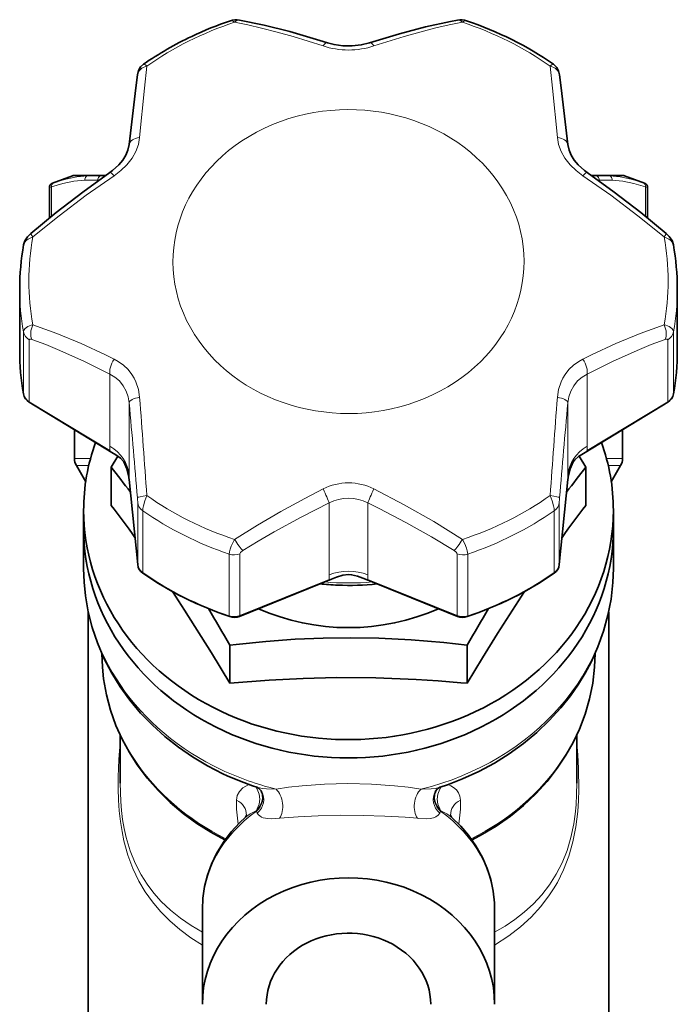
# Model space of a CAD drawing. Extents: x 339 to 858, y 113 to 764.
# Tile 6 of 15: x 558 to 631, y 399 to 507. Entities that reach past the tile are written whole.
import ezdxf

# ---------------------------------------------------------------- set-up
doc = ezdxf.new("R2010")
doc.units = 0

msp = doc.modelspace()

# ---------------------------------------------------------------- linework, layer by layer
at = {"color": 7, "lineweight": 35, "ltscale": 0.05871}
for p, q in [((564.282959, 489.875824), (562.076172, 489.072601)), ((624.717041, 489.875824), (626.923828, 489.072601))]:
    msp.add_line(p, q, dxfattribs=at)
at = {"color": 7, "lineweight": 13, "ltscale": 0.0409}
for p, q in [((564.282959, 489.875824), (565.918945, 489.875824)), ((623.081055, 489.875824), (624.717041, 489.875824))]:
    msp.add_line(p, q, dxfattribs=at)
at = {"color": 7, "lineweight": 35, "ltscale": 0.040669}
for p, q in [((564.453979, 489.905975), (566.08075, 489.905975)), ((622.91925, 489.905975), (624.546021, 489.905975))]:
    msp.add_line(p, q, dxfattribs=at)
at = {"color": 7, "lineweight": 35, "ltscale": 0.035696}
for p, q in [((566.08075, 489.905975), (567.508606, 489.905975)), ((621.491394, 489.905975), (622.91925, 489.905975))]:
    msp.add_line(p, q, dxfattribs=at)
at = {"color": 7, "lineweight": 13, "ltscale": 0.012477}
msp.add_line((567.35498, 489.875824), (567.854065, 489.875824), dxfattribs=at)
at = {"color": 7, "lineweight": 35, "ltscale": 0.009706}
msp.add_line((567.508606, 489.905975), (567.896851, 489.905975), dxfattribs=at)
at = {"color": 7, "lineweight": 35, "ltscale": 0.009685}
msp.add_line((621.104004, 489.905975), (621.491394, 489.905975), dxfattribs=at)
at = {"color": 7, "lineweight": 13, "ltscale": 0.012509}
msp.add_line((621.144653, 489.875824), (621.64502, 489.875824), dxfattribs=at)
at = {"color": 7, "lineweight": 13, "ltscale": 0.005929}
for p, q in [((561.975525, 488.666809), (561.747192, 488.602753)), ((627.252808, 488.602753), (627.024475, 488.666809))]:
    msp.add_line(p, q, dxfattribs=at)
at = {"color": 7, "lineweight": 35, "ltscale": 0.083344}
for p, q in [((561.747192, 485.269012), (561.747192, 488.602753)), ((627.252808, 485.269012), (627.252808, 488.602753))]:
    msp.add_line(p, q, dxfattribs=at)
at = {"color": 7, "lineweight": 13, "ltscale": 0.080325}
for p, q in [((561.975525, 485.453796), (561.975525, 488.666809)), ((627.024475, 485.453796), (627.024475, 488.666809))]:
    msp.add_line(p, q, dxfattribs=at)
at = {"color": 7, "lineweight": 13, "ltscale": 0.005021}
for p, q in [((562.266541, 489.136658), (562.076172, 489.072601)), ((626.923828, 489.072601), (626.733459, 489.136658))]:
    msp.add_line(p, q, dxfattribs=at)
at = {"color": 7, "lineweight": 13, "ltscale": 0.035698}
for p, q in [((565.618774, 489.405975), (567.046692, 489.405975)), ((621.953308, 489.405975), (623.381226, 489.405975))]:
    msp.add_line(p, q, dxfattribs=at)
at = {"color": 7, "lineweight": 13, "ltscale": 0.003335}
msp.add_line((567.17981, 489.3974), (567.046692, 489.405975), dxfattribs=at)
at = {"color": 7, "lineweight": 13, "ltscale": 0.003323}
msp.add_line((621.953308, 489.405975), (621.820679, 489.3974), dxfattribs=at)
at = {"color": 7, "lineweight": 35, "ltscale": 0.169237}
for p, q in [((558.5, 470.735413), (558.5, 477.504883)), ((630.5, 470.735413), (630.5, 477.504883))]:
    msp.add_line(p, q, dxfattribs=at)
at = {"color": 7, "lineweight": 13, "ltscale": 0.169235}
for p, q in [((558.91687, 466.004578), (558.91687, 472.773987)), ((630.08313, 466.004578), (630.08313, 472.773987)), ((571.421692, 454.08313), (571.421692, 447.313721)), ((617.578308, 454.08313), (617.578308, 447.313721))]:
    msp.add_line(p, q, dxfattribs=at)
at = {"color": 7, "lineweight": 13, "ltscale": 0.169236}
for p, q in [((559.539124, 465.137573), (559.539124, 471.907013)), ((629.460876, 465.137573), (629.460876, 471.907013)), ((571.9776, 453.182953), (571.9776, 446.413513)), ((617.0224, 453.182953), (617.0224, 446.413513)), ((581.439331, 441.682648), (581.439331, 448.452087)), ((582.617432, 441.715851), (582.617432, 448.485291)), ((606.382568, 448.485291), (606.382568, 441.715851)), ((607.560669, 448.452087), (607.560669, 441.682648))]:
    msp.add_line(p, q, dxfattribs=at)
at = {"color": 7, "lineweight": 13, "ltscale": 0.197105}
for p, q in [((568.369141, 468.167847), (568.369141, 460.28363)), ((620.630859, 468.167847), (620.630859, 460.28363)), ((570.482239, 464.998199), (570.482239, 457.113983)), ((618.517761, 464.998199), (618.517761, 457.113983)), ((592.386902, 454.045868), (592.386902, 446.161652)), ((596.613098, 454.045868), (596.613098, 446.161652))]:
    msp.add_line(p, q, dxfattribs=at)
at = {"color": 7, "lineweight": 13, "ltscale": 0.000578}
msp.add_line((558.91687, 466.004578), (558.919006, 465.981537), dxfattribs=at)
at = {"color": 7, "lineweight": 13, "ltscale": 0.000579}
msp.add_line((630.08313, 466.004578), (630.080994, 465.981506), dxfattribs=at)
at = {"color": 7, "lineweight": 35, "ltscale": 0.265022}
msp.add_line((559.533081, 465.085083), (568.597595, 459.588409), dxfattribs=at)
at = {"color": 7, "lineweight": 13, "ltscale": 0.258166}
for p, q in [((559.539124, 465.137573), (568.369141, 459.783081)), ((620.630859, 459.783081), (629.460876, 465.137573))]:
    msp.add_line(p, q, dxfattribs=at)
at = {"color": 7, "lineweight": 35, "ltscale": 0.265025}
msp.add_line((620.402344, 459.588257), (629.466919, 465.085083), dxfattribs=at)
at = {"color": 7, "lineweight": 35, "ltscale": 0.079183}
msp.add_line((564.5, 462.073303), (564.5, 458.905975), dxfattribs=at)
at = {"color": 7, "lineweight": 35, "ltscale": 0.079179}
msp.add_line((624.5, 462.073151), (624.5, 458.905975), dxfattribs=at)
at = {"color": 7, "lineweight": 13, "ltscale": 0.012514}
for p, q in [((568.369141, 460.28363), (568.369141, 459.783081)), ((620.630859, 460.28363), (620.630859, 459.783081)), ((592.386902, 446.161652), (592.386902, 445.661102)), ((596.613098, 446.161652), (596.613098, 445.661102))]:
    msp.add_line(p, q, dxfattribs=at)
at = {"color": 7, "lineweight": 13, "ltscale": 0.043721}
for p, q in [((566.24884, 458.905975), (564.5, 458.905975)), ((624.5, 458.905975), (622.75116, 458.905975))]:
    msp.add_line(p, q, dxfattribs=at)
at = {"color": 7, "lineweight": 35, "ltscale": 0.035363}
msp.add_line((569.228943, 459.184998), (568.519226, 457.961395), dxfattribs=at)
at = {"color": 7, "lineweight": 35, "ltscale": 0.035366}
msp.add_line((619.770996, 459.185089), (620.480774, 457.961395), dxfattribs=at)
at = {"color": 7, "lineweight": 13, "ltscale": 0.034026}
msp.add_line((566.062012, 458.155975), (564.700989, 458.155975), dxfattribs=at)
at = {"color": 7, "lineweight": 35, "ltscale": 0.051346}
msp.add_line((565.727905, 456.377289), (564.700989, 458.155975), dxfattribs=at)
at = {"color": 7, "lineweight": 35, "ltscale": 0.104413}
for p, q in [((568.519226, 457.961395), (568.519226, 453.784882)), ((620.480774, 457.961395), (620.480774, 453.784882)), ((581.509644, 438.47583), (581.509644, 434.299316)), ((607.490356, 438.47583), (607.490356, 434.299316))]:
    msp.add_line(p, q, dxfattribs=at)
at = {"color": 7, "lineweight": 13, "ltscale": 0.034027}
msp.add_line((624.299011, 458.155975), (622.937927, 458.155975), dxfattribs=at)
at = {"color": 7, "lineweight": 35, "ltscale": 0.051343}
msp.add_line((623.272156, 456.377411), (624.299011, 458.155975), dxfattribs=at)
at = {"color": 7, "lineweight": 13, "ltscale": 0.010558}
msp.add_line((570.482239, 457.113983), (570.482239, 456.69165), dxfattribs=at)
at = {"color": 7, "lineweight": 35, "ltscale": 0.001955}
msp.add_line((570.482239, 456.69165), (570.482239, 456.613464), dxfattribs=at)
at = {"color": 7, "lineweight": 35, "ltscale": 0.000243}
msp.add_line((570.482239, 456.613464), (570.482544, 456.603729), dxfattribs=at)
at = {"color": 7, "lineweight": 13, "ltscale": 0.233677}
for p, q in [((570.482239, 456.613464), (571.421692, 447.313721)), ((617.578308, 447.313721), (618.517761, 456.613464))]:
    msp.add_line(p, q, dxfattribs=at)
at = {"color": 7, "lineweight": 35, "ltscale": 0.233759}
for p, q in [((570.482544, 456.603729), (571.422363, 447.30072)), ((617.577637, 447.30072), (618.517456, 456.603729))]:
    msp.add_line(p, q, dxfattribs=at)
at = {"color": 7, "lineweight": 35, "ltscale": 0.001836}
msp.add_line((570.483276, 456.595581), (570.488525, 456.522339), dxfattribs=at)
at = {"color": 7, "lineweight": 35, "ltscale": 0.001817}
msp.add_line((570.483459, 456.593323), (570.488586, 456.520813), dxfattribs=at)
at = {"color": 7, "lineweight": 35, "ltscale": 0.00181}
msp.add_line((618.516418, 456.592346), (618.511414, 456.520111), dxfattribs=at)
at = {"color": 7, "lineweight": 35, "ltscale": 0.001815}
msp.add_line((618.516541, 456.59375), (618.511475, 456.521332), dxfattribs=at)
at = {"color": 7, "lineweight": 13, "ltscale": 0.010557}
msp.add_line((618.517761, 457.113983), (618.517761, 456.691711), dxfattribs=at)
at = {"color": 7, "lineweight": 35, "ltscale": 0.001956}
msp.add_line((618.517761, 456.691711), (618.517761, 456.613464), dxfattribs=at)
at = {"color": 7, "lineweight": 35, "ltscale": 0.05}
for p, q in [((565.5, 451.236389), (565.5, 453.236389)), ((623.5, 451.234436), (623.5, 453.234436))]:
    msp.add_line(p, q, dxfattribs=at)
at = {"color": 7, "lineweight": 35, "ltscale": 0.109467}
for p, q in [((565.5, 451.234436), (565.5, 446.855774)), ((623.5, 451.236389), (623.5, 446.857697))]:
    msp.add_line(p, q, dxfattribs=at)
at = {"color": 7, "lineweight": 13, "ltscale": 0.000325}
for p, q in [((571.422363, 447.30072), (571.421692, 447.313721)), ((617.577637, 447.30072), (617.578308, 447.313721))]:
    msp.add_line(p, q, dxfattribs=at)
at = {"color": 7, "lineweight": 35, "ltscale": 0.271716}
msp.add_line((582.549255, 441.626862), (592.627136, 445.696655), dxfattribs=at)
at = {"color": 7, "lineweight": 13, "ltscale": 0.2634}
for p, q in [((582.617432, 441.715851), (592.386902, 445.661102)), ((596.613098, 445.661102), (606.382568, 441.715851))]:
    msp.add_line(p, q, dxfattribs=at)
at = {"color": 7, "lineweight": 35, "ltscale": 0.271718}
msp.add_line((596.372742, 445.696594), (606.450745, 441.626862), dxfattribs=at)
at = {"color": 7, "lineweight": 35}
for p, q in [((566, 442.134552), (566, 380.307892)), ((623, 442.134277), (623, 380.307892))]:
    msp.add_line(p, q, dxfattribs=at)
at = {"color": 7, "lineweight": 35, "ltscale": 0.017578}
msp.add_line((582.208191, 438.555847), (581.509644, 438.47583), dxfattribs=at)
at = {"color": 7, "lineweight": 35, "ltscale": 0.017533}
msp.add_line((606.791809, 434.361572), (607.490356, 434.299316), dxfattribs=at)
at = {"color": 7, "lineweight": 35, "ltscale": 0.132185}
msp.add_line((569.5, 428.628143), (569.5, 423.340759), dxfattribs=at)
at = {"color": 7, "lineweight": 35, "ltscale": 0.132312}
msp.add_line((619.5, 428.634369), (619.5, 423.341888), dxfattribs=at)
at = {"color": 7, "lineweight": 13, "ltscale": 0.003517}
msp.add_line((602.432373, 422.699799), (602.573059, 422.699707), dxfattribs=at)
at = {"color": 7, "lineweight": 13, "ltscale": 0.005459}
msp.add_line((584.420288, 420.274323), (584.516724, 420.07843), dxfattribs=at)
at = {"color": 7, "lineweight": 13, "ltscale": 0.003355}
msp.add_line((602.037292, 419.505981), (602.170837, 419.492676), dxfattribs=at)
at = {"color": 7, "lineweight": 13, "ltscale": 0.005458}
msp.add_line((604.483276, 420.07843), (604.579712, 420.274292), dxfattribs=at)
at = {"color": 7, "lineweight": 35, "ltscale": 0.25947}
msp.add_line((578.5, 399.134094), (578.5, 409.512878), dxfattribs=at)
at = {"color": 7, "lineweight": 35, "ltscale": 0.259467}
msp.add_line((610.5, 399.135162), (610.5, 409.513855), dxfattribs=at)
at = {"color": 7, "lineweight": 35}
for points in [[(582.556946, 506.914063), (585.27832, 506.366089), (588.088745, 505.667603), (591.379333, 504.708496), (592.21106, 504.445496)], [(596.78894, 504.445496), (600.095276, 505.44281), (602.926697, 506.181152), (605.675781, 506.773712), (606.442993, 506.914063)], [(596.78894, 504.445496), (595.892578, 504.221008), (594.906433, 504.105225), (593.891846, 504.118408), (592.919434, 504.258148), (592.21106, 504.445496)], [(572.053589, 502.09436), (571.736206, 501.796509), (571.515259, 501.415619), (571.401978, 500.951111), (571.398865, 500.92807)], [(617.601135, 500.92807), (617.50647, 501.357788), (617.298035, 501.751831), (616.990601, 502.062378), (616.946411, 502.09436)], [(570.485657, 493.293945), (571.216675, 499.522278), (571.398865, 500.92807)], [(618.514343, 493.293945), (617.783325, 499.522308), (617.601135, 500.92807)], [(570.485657, 493.293945), (570.350647, 492.685974), (570.125305, 492.153198), (569.787598, 491.605164), (569.343689, 491.070068), (568.668518, 490.458313), (568.370667, 490.23822)], [(618.514343, 493.293945), (618.649353, 492.685974), (618.874695, 492.153198), (619.212341, 491.605164), (619.656311, 491.070068), (620.331482, 490.458313), (620.629333, 490.23822)], [(559.706238, 483.565186), (562.49469, 485.86969), (565.394409, 488.096924), (568.370667, 490.23822)], [(629.293762, 483.565186), (626.50531, 485.86969), (623.605591, 488.096924), (620.629333, 490.23822)], [(558.924744, 482.323669), (559.06134, 482.753296), (559.338135, 483.190369), (559.706238, 483.565186)], [(630.075256, 482.323761), (629.920837, 482.790588), (629.624084, 483.235779), (629.293762, 483.565186)], [(569.91333, 458.533844), (569.546509, 458.939941), (569.023926, 459.322449), (568.597656, 459.588257)], [(620.402344, 459.588257), (619.680481, 459.119293), (619.273743, 458.769623), (619.086731, 458.533875)], [(569.91333, 458.533844), (570.243835, 457.800964), (570.407898, 457.092926), (570.48468, 456.580841), (570.488586, 456.519958), (570.487793, 456.541412), (570.483704, 456.59137), (570.484619, 456.580963), (570.488586, 456.520264)], [(619.086975, 458.53421), (618.756165, 457.800964), (618.592041, 457.092865), (618.51532, 456.580688), (618.511414, 456.519623), (618.512207, 456.541168), (618.516235, 456.590942), (618.515381, 456.580566), (618.511414, 456.519806)], [(580.751953, 424.384705), (579.054993, 425.254028), (577.426575, 426.223938), (575.873901, 427.290894), (574.404724, 428.450439), (573.025879, 429.698181), (571.744507, 431.028687), (570.566833, 432.436768), (569.499512, 433.915833), (568.584656, 435.395264), (567.717834, 437.061218), (567.013733, 438.71286), (566.440002, 440.406372), (566.000122, 442.133423), (565.696899, 443.885193), (565.549316, 445.367859), (565.5, 446.855774)], [(623.5, 446.857697), (623.447266, 445.316895), (623.251465, 443.519562), (622.912292, 441.740356), (622.432007, 439.988983), (621.813782, 438.274475), (621.061462, 436.605896), (620.411926, 435.389313), (619.689209, 434.202606), (618.810852, 432.934906), (617.750671, 431.596313), (616.487366, 430.209106), (615.120422, 428.905701), (613.656982, 427.691681), (612.104492, 426.572144), (610.470642, 425.551697), (608.763367, 424.63446), (606.990906, 423.824158), (605.32251, 423.180298), (604.553833, 422.9198)], [(594.5, 446.199829), (593.867249, 446.12204), (593.173828, 445.909027), (592.627197, 445.696594)], [(596.372742, 445.696594), (595.468323, 446.030487), (594.838074, 446.176544), (594.5, 446.199829)], [(575.238342, 444.338867), (576.561768, 442.31601), (579.50238, 437.629791), (581.509644, 434.299316)], [(607.490356, 434.299316), (609.162537, 437.080597), (610.803467, 439.74176), (613.761658, 444.338867)], [(582.208191, 438.555847), (585.463562, 438.881348), (588.654053, 439.115173), (591.726074, 439.250031), (594.769958, 439.28949), (597.815918, 439.233032), (601.345337, 439.051727), (604.949768, 438.750061), (607.490356, 438.47583)], [(580.97052, 417.134064), (579.417236, 417.981812), (577.899597, 418.942627), (576.388489, 420.050964), (574.972656, 421.254211), (573.659851, 422.546448), (572.45752, 423.921082), (571.372498, 425.371094), (570.511047, 426.718323), (569.720337, 428.175659), (569.041016, 429.688416), (568.446899, 431.351654), (567.994934, 433.048401), (567.687317, 434.771027), (567.552612, 436.073914), (567.5, 437.54657)], [(621.5, 437.546478), (621.446167, 436.057068), (621.246643, 434.320801), (620.901001, 432.602997), (620.411499, 430.913635), (619.785522, 429.271759), (619.090027, 427.801697), (618.305786, 426.413666), (617.353516, 424.9823), (616.236267, 423.550659), (615.003357, 422.196411), (613.661804, 420.926392), (612.219116, 419.747101), (610.679199, 418.661743), (609.188232, 417.754242), (608.028687, 417.133667)], [(606.791809, 434.361572), (604.324768, 434.559418), (601.892029, 434.717438), (597.503479, 434.896423), (593.172058, 434.925629), (589.529785, 434.834045), (585.825928, 434.639008), (581.509644, 434.299316)], [(584.446106, 422.9198), (584.660034, 422.808533), (584.911316, 422.566559), (584.993286, 422.444946)], [(604.006714, 422.444946), (604.231995, 422.72226), (604.505615, 422.901611), (604.553833, 422.9198)], [(578.5, 409.512878), (578.560242, 410.751556), (578.749634, 412.026367), (579.065857, 413.277588), (579.505005, 414.494385), (580.061829, 415.666077), (580.7995, 416.886932), (581.669312, 418.040802), (582.557129, 419.010468), (583.210632, 419.625366)], [(605.789429, 419.625336), (606.805054, 418.635742), (607.640137, 417.657623), (608.457764, 416.492554), (609.168884, 415.215271), (609.679626, 414.027222), (610.071045, 412.798035), (610.338318, 411.538605), (610.478088, 410.260437), (610.5, 409.512909)]]:
    msp.add_lwpolyline(points, dxfattribs=at)
at = {"color": 7, "lineweight": 13}
for points in [[(591.710938, 504.102478), (588.437073, 505.133179), (586.694458, 505.624298), (584.966797, 506.065125), (583.489746, 506.401428), (582.030884, 506.692993)], [(606.969116, 506.692993), (605.51593, 506.402649), (604.045166, 506.068024), (602.318604, 505.627869), (600.577209, 505.13739), (597.289124, 504.102478)], [(572.412476, 501.883759), (572.152832, 499.467224), (571.631531, 494.062805)], [(616.587524, 501.883759), (616.847168, 499.467194), (617.368469, 494.062805)], [(568.842468, 489.87915), (569.577148, 490.441406), (570.238281, 491.087219), (570.79834, 491.807495), (571.210876, 492.540771), (571.491455, 493.30127), (571.631531, 494.062805)], [(620.157532, 489.87915), (619.422852, 490.441406), (618.761719, 491.087219), (618.20166, 491.807495), (617.789124, 492.540771), (617.508545, 493.30127), (617.368469, 494.062805)], [(568.842468, 489.879181), (565.7948, 487.740967), (562.819031, 485.508057), (559.943359, 483.180115)], [(565.918945, 489.875824), (564.743042, 489.750641), (563.533508, 489.507782), (562.266541, 489.136658)], [(620.157532, 489.879181), (623.2052, 487.740967), (626.180969, 485.508057), (629.056641, 483.180115)], [(626.733459, 489.136658), (625.466431, 489.507813), (624.257019, 489.75061), (623.081055, 489.875824)], [(565.618774, 489.405975), (564.408875, 489.27478), (563.221436, 489.033051), (561.975525, 488.666809)], [(627.024475, 488.666809), (625.758057, 489.038147), (624.55188, 489.280884), (623.381226, 489.405975)], [(559.943359, 483.180115), (559.431946, 482.938477), (559.221741, 482.78418), (559.057312, 482.610474), (558.971619, 482.469543), (558.924683, 482.323669)], [(629.056641, 483.180115), (629.567993, 482.938507), (629.778198, 482.784241), (629.942627, 482.610535), (630.02832, 482.469635), (630.075256, 482.323761)], [(558.91687, 472.773987), (558.963867, 472.982941), (559.098389, 473.170715), (559.387207, 473.374084), (559.758606, 473.516602), (559.943359, 473.561646)], [(559.943359, 473.561676), (562.553284, 472.609802), (565.212769, 471.500244), (567.901917, 470.258698), (568.842468, 469.799805)], [(629.056641, 473.561676), (626.446716, 472.609802), (623.787231, 471.500244), (621.098083, 470.258698), (620.157532, 469.799805)], [(630.08313, 472.773987), (630.036133, 472.982941), (629.901611, 473.170715), (629.612793, 473.374115), (629.241394, 473.516602), (629.056641, 473.561646)], [(559.539124, 471.907013), (559.550659, 471.950195), (559.563843, 471.965027), (559.604248, 471.983826), (559.697632, 471.984161), (559.823486, 471.95108)], [(559.823486, 471.95108), (561.345093, 471.384644), (562.907104, 470.748169), (565.603027, 469.536224), (568.369141, 468.167847)], [(629.176514, 471.95108), (627.654907, 471.384644), (626.092896, 470.748169), (623.396973, 469.536224), (620.630859, 468.167847)], [(629.460876, 471.907013), (629.449341, 471.950195), (629.436157, 471.965027), (629.395752, 471.983826), (629.302368, 471.984161), (629.176514, 471.95108)], [(571.631531, 465.61615), (571.495605, 466.48349), (571.216675, 467.320831), (571.022827, 467.719055), (570.793823, 468.09845), (570.35907, 468.657379), (569.850891, 469.145691), (569.283264, 469.554901), (568.842468, 469.799805)], [(617.368469, 465.61615), (617.504395, 466.48349), (617.783325, 467.320831), (617.977173, 467.719055), (618.206177, 468.09845), (618.64093, 468.657379), (619.149109, 469.145691), (619.716736, 469.554901), (620.157532, 469.799805)], [(570.482239, 464.998199), (570.370911, 465.660706), (570.153809, 466.299652), (569.830505, 466.891998), (569.414612, 467.408997), (568.920532, 467.83786), (568.369141, 468.167847)], [(618.517761, 464.998199), (618.629089, 465.660706), (618.846191, 466.299652), (619.169495, 466.892029), (619.585388, 467.408997), (620.079468, 467.83786), (620.630859, 468.167847)], [(559.539124, 465.137573), (559.536926, 465.091766), (559.535217, 465.085999), (559.534546, 465.085175), (559.533081, 465.085083)], [(629.460876, 465.137573), (629.463074, 465.091766), (629.464783, 465.085999), (629.465454, 465.085175), (629.466919, 465.085083)], [(582.030884, 450.048798), (584.526672, 451.614563), (587.090515, 453.111847), (589.707642, 454.541077), (591.710876, 455.576477)], [(597.289063, 455.576477), (600.597107, 453.840088), (603.833252, 451.99823), (605.415588, 451.036926), (606.969116, 450.048798)], [(572.412476, 454.858032), (572.207214, 454.290466), (572.053345, 453.734589), (571.997925, 453.437042), (571.9776, 453.182953)], [(582.932007, 448.828857), (584.61554, 449.86496), (586.343689, 450.873566), (589.326477, 452.500977), (592.386902, 454.045837)], [(596.613098, 454.045868), (597.852844, 453.433594), (600.769775, 451.918213), (603.604553, 450.32666), (606.067993, 448.828857)], [(616.587524, 454.858032), (616.792786, 454.290466), (616.946655, 453.734589), (617.002075, 453.437042), (617.0224, 453.182953)], [(581.439331, 448.452087), (581.468628, 448.708496), (581.547852, 449.002441), (581.664429, 449.314392), (582.030884, 450.048798)], [(606.969116, 450.048798), (607.223694, 449.564758), (607.425476, 449.081116), (607.509583, 448.804657), (607.560669, 448.452087)], [(582.617432, 448.485291), (582.630188, 448.540649), (582.689453, 448.630615), (582.932007, 448.828857)], [(606.067993, 448.828857), (606.287292, 448.656189), (606.371643, 448.536163), (606.382568, 448.485291)], [(578.499939, 405.617889), (577.233582, 406.428711), (576.041443, 407.314392), (574.92926, 408.276489), (573.902588, 409.317352), (573.03595, 410.350159), (572.251099, 411.455688), (571.552734, 412.636597), (570.894043, 414.014465), (570.348572, 415.483826), (569.919312, 417.037903), (569.703674, 418.079224), (569.534729, 419.144409), (569.402161, 420.313354), (569.317383, 421.496368), (569.274658, 422.779419), (569.2771, 424.062897), (569.352173, 425.942993), (569.500305, 427.804565)], [(619.500305, 427.798462), (619.617554, 426.405975), (619.695374, 425.002258), (619.722778, 422.629456), (619.679749, 421.442993), (619.593262, 420.263794), (619.379089, 418.562988), (619.051636, 416.914886), (618.60791, 415.350372), (618.045654, 413.873596), (617.367737, 412.48999), (616.961853, 411.792297), (616.525391, 411.120605), (615.564514, 409.853241), (614.49292, 408.684174), (613.318909, 407.610046), (612.05011, 406.627594), (610.499878, 405.617737)], [(578.499939, 407.036774), (577.261414, 407.773682), (576.094971, 408.579742), (575.006104, 409.457123), (574.000427, 410.408966), (573.188049, 411.312195), (572.448486, 412.27948), (571.786133, 413.313843), (571.125122, 414.589813), (570.577209, 415.958862), (570.146057, 417.415588), (569.931213, 418.388611), (569.762939, 419.386902), (569.643372, 420.360718), (569.561646, 421.347595), (569.5, 423.340759)], [(582.235046, 421.47934), (582.326904, 422.005463), (582.562866, 422.461121), (582.933838, 422.838318), (583.241333, 423.040497), (583.595215, 423.209351)], [(584.373779, 420.326019), (584.515015, 420.541107), (584.712097, 421.045685), (584.778198, 421.593079), (584.711426, 422.165314), (584.511963, 422.705139), (584.368164, 422.945374)], [(584.446106, 422.9198), (585.063782, 422.781616), (585.532104, 422.730774), (586.567627, 422.699799)], [(586.567627, 422.699799), (587.945251, 422.907288), (589.410767, 423.073486), (591.865784, 423.247589), (594.431091, 423.308594), (597.033386, 423.252136), (599.525574, 423.07959), (601.024231, 422.911255), (602.432312, 422.699768)], [(602.573059, 422.699707), (603.537903, 422.736328), (603.974548, 422.787354), (604.553833, 422.9198)], [(604.626221, 420.326019), (604.485107, 420.540955), (604.287903, 421.045471), (604.221802, 421.592773), (604.288513, 422.164978), (604.487793, 422.704773), (604.631653, 422.94519)], [(605.404419, 423.209473), (605.719727, 423.061859), (605.999084, 422.888367), (606.309937, 422.61557), (606.544128, 422.295502), (606.696411, 421.930298), (606.764954, 421.47934)], [(619.5, 423.344238), (619.479248, 422.167145), (619.413452, 420.995605), (619.310486, 419.944122), (619.162781, 418.910004), (618.851624, 417.406311), (618.428589, 415.975708), (617.892944, 414.629517), (617.247498, 413.371918), (616.505981, 412.214844), (615.667908, 411.141327), (614.739563, 410.1474), (613.726929, 409.229004), (612.714233, 408.439331), (611.63678, 407.708862), (610.499878, 407.036621)], [(584.373779, 420.326019), (584.535095, 420.480713), (584.802856, 420.834045), (584.987488, 421.235107), (585.076538, 421.660889), (585.065063, 422.094604), (585.023438, 422.297668)], [(604.626221, 420.326019), (604.464905, 420.480774), (604.197144, 420.834106), (604.012512, 421.235168), (603.923462, 421.660919), (603.934937, 422.094666), (603.976563, 422.297668)], [(583.210632, 419.625366), (583.740784, 420.010101), (584.373779, 420.326019)], [(584.516724, 420.0784), (584.630249, 419.904053), (584.779236, 419.760895), (584.960754, 419.647949), (585.17157, 419.563293), (585.66864, 419.468781), (586.069641, 419.451813), (586.962708, 419.505981)], [(586.962708, 419.505981), (588.979004, 419.675598), (591.178345, 419.786377), (593.621155, 419.840576), (596.104553, 419.831238), (598.488708, 419.759674), (600.71405, 419.625732), (602.037231, 419.505981)], [(602.170837, 419.492676), (603.061462, 419.453308), (603.457031, 419.482971), (603.789551, 419.551483), (604.074768, 419.666443), (604.313049, 419.841858), (604.483337, 420.0784)], [(604.626221, 420.326019), (605.259216, 420.010101), (605.789429, 419.625336)]]:
    msp.add_lwpolyline(points, dxfattribs=at)
at = {"color": 7, "lineweight": 35}
for centre, radius, start, end in [((593.867371, 470.188263), 38.672496, 108.523517, 115.293798), ((593.053162, 471.865143), 36.807903, 115.263131, 124.786832), ((564.453979, 489.405945), 0.500021, 90.000426, 109.999555), ((624.546021, 489.405945), 0.500021, 70.000444, 89.999572), ((562.247192, 488.602753), 0.5, 109.999999, 179.999995), ((626.752808, 488.602753), 0.5, 360, 70), ((586.085938, 477.500916), 27.586023, 169.931514, 179.991795), ((602.914001, 477.500916), 27.586036, 0.008205, 10.068717), ((585.71521, 470.739594), 27.215252, 180.008765, 190.068773), ((603.28479, 470.739594), 27.215253, 349.931206, 359.991236), ((560.222656, 466.215973), 1.324624, 190.19576, 238.628372), ((628.777344, 466.215973), 1.324624, 301.371637, 349.803822), ((566, 458.905975), 1.5, 180.000005, 210.000003), ((623, 458.905975), 1.5, 329.999999, 0.000001), ((454.906616, 368.17514), 144.808099, 36.957051, 38.318761), ((734.093384, 368.17514), 144.80812, 141.681237, 143.042944), ((412.971558, 335.676056), 195.306796, 35.928076, 37.209747), ((776.03595, 335.670502), 195.316117, 142.790282, 144.071598), ((572.726868, 447.436157), 1.311582, 185.927807, 234.999055), ((616.273132, 447.436157), 1.311594, 305.00122, 354.071987), ((594.49646, 474.654053), 29.636164, 263.920603, 267.700505), ((594.500183, 474.703125), 29.685348, 267.69722, 276.073777), ((365.380035, 313.988586), 249.417329, 29.941268, 31.005852), ((823.620728, 313.988129), 249.418205, 148.99417, 150.058737), ((581.987671, 443.017487), 1.499723, 251.443712, 291.990358), ((607.012329, 443.017487), 1.499722, 248.009637, 288.556262), ((594.033569, 452.493286), 31.088612, 244.708702, 252.037788), ((583.69928, 421.949768), 1.369056, 14.722334, 25.000833), ((605.298157, 421.950623), 1.366355, 154.758139, 165.285168), ((582.916077, 419.913269), 0.412262, 315.648532, 353.69158), ((606.083801, 419.913208), 0.41213, 186.302853, 224.357962)]:
    msp.add_arc(centre, radius, start, end, dxfattribs=at)
at = {"color": 7, "lineweight": 13}
for centre, radius, start, end in [((594.5, 512.572205), 8.917969, 251.773119, 288.226651), ((566.623291, 477.420715), 12.476569, 84.56434, 86.637985), ((622.376526, 477.421936), 12.475374, 93.36163, 95.434552), ((-339.731323, 380.147308), 914.159737, 4.671509, 5.325771), ((-773.357056, 362.61731), 1348.92689, 3.920991, 4.379148), ((1961.944092, 362.646057), 1348.512933, 175.620734, 176.079026), ((1528.545532, 380.157593), 913.973804, 174.673796, 175.328183), ((594.5, 450.088348), 6.155687, 63.060029, 116.939641), ((563.012878, 453.830811), 8.413217, 1.718952, 5.239462), ((594.5, 449.928802), 4.627527, 62.830794, 117.16919), ((625.987122, 453.830811), 8.413213, 174.76054, 178.281051), ((571.784546, 446.395721), 0.193438, 349.912326, 5.268338), ((617.215515, 446.395721), 0.193461, 174.732508, 190.086736), ((581.529236, 441.684723), 0.090313, 181.314847, 258.073729), ((582.523132, 441.718506), 0.094699, 285.907337, 358.390321), ((606.476868, 441.718506), 0.0947, 181.610116, 254.092227), ((607.470764, 441.684723), 0.090314, 281.926348, 358.684652), ((594.354004, 421.090881), 12.125144, 178.164105, 190.492286), ((594.646545, 421.09082), 12.124611, 349.507568, 1.836208), ((584.712708, 420.584381), 0.426189, 217.319903, 226.67856), ((604.287292, 420.584381), 0.426184, 313.321791, 322.680492)]:
    msp.add_arc(centre, radius, start, end, dxfattribs=at)
at = {"color": 7, "lineweight": 35}
for centre, major_axis, ratio, start_param, end_param in [((590.089111, 483.486908), (8.552856, -23.354706), 0.262849, 2.9905975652, 3.1342908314), ((599.550537, 485.332397), (-7.915771, -21.508301), 0.273752, 3.1496413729, 3.2993431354), ((594.444031, 477.481201), (36.047974, 0.190857), 0.872956, 0.8920317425, 1.1979892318), ((594.5, 453.235413), (29, 0), 0.866025, 2.8407703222, 3.1415537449), ((594.5, 453.235413), (29, 0), 0.866025, 6.2831463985, 6.5839939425), ((594.5, 453.235413), (29, 0), 0.866025, 3.1415537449, 5.2123889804), ((594.5, 453.235413), (29, 0), 0.866025, 5.2123889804, 6.2831463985), ((594.5, 451.235413), (29, 0), 0.866025, 3.1415537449, 6.2831463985), ((594.5, 451.235413), (-29, 0), 0.866025, 0.0000389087, 3.1416315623), ((594.512695, 470.738525), (36.010193, 0.041779), 0.867728, 4.0351213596, 4.341964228), ((594.485474, 470.741333), (36.012451, -0.047272), 0.867752, 5.0829744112, 5.3898015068), ((594.5, 459.009308), (-21.5, 0), 0.866025, 1.0938846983, 2.0477062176), ((594.5, 399.134613), (16, 0), 0.866025, 0.0000389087, 3.1416315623), ((594.5, 399.134613), (9, 0), 0.866025, 1.0707963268, 3.1416315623), ((594.5, 399.134613), (9, 0), 0.866025, 0.0000389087, 1.0707963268)]:
    msp.add_ellipse(centre, major_axis=major_axis, ratio=ratio, start_param=start_param, end_param=end_param, dxfattribs=at)
at = {"color": 7, "lineweight": 13}
for centre, major_axis, ratio, start_param, end_param in [((582.518494, 505.265106), (0.971863, -1.57608), 0.297459, 2.4891313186, 3.0725054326), ((582.298096, 505.436584), (-0.25885, -1.477478), 0.526755, 3.141590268, 3.7945284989), ((606.701904, 505.436554), (0.25885, -1.477478), 0.526755, 2.4886563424, 3.1415947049), ((606.481445, 505.265015), (-0.971924, -1.576202), 0.297451, 3.2107786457, 3.7940301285), ((594.5, 478.37088), (35, 0), 0.866025, 1.9350584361, 2.2537316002), ((594.5, 478.37088), (35, 0), 0.866025, 0.8878610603, 1.2065340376), ((591.752991, 503.017151), (-0.458069, -1.428345), 0.337975, 3.1415920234, 3.9640576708), ((597.247009, 503.017151), (0.458069, -1.428345), 0.337973, 2.3191268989, 3.1415980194), ((572.885742, 500.730377), (1.486938, -0.197693), 0.791694, 1.9977754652, 3.1415935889), ((572.991394, 499.862244), (0.920715, -2.241455), 0.189643, 2.6108988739, 3.1836663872), ((616.008606, 499.862305), (-0.920715, -2.241394), 0.189645, 3.0995184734, 3.6722949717), ((616.114258, 500.730377), (1.486938, 0.197693), 0.791694, 6.283184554, 7.4270026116), ((594.5, 480.485413), (19.216858, 0), 0.866025, 5.2123889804, 11.4955742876), ((571.976501, 493.128937), (1.490906, -0.165039), 0.621561, 1.87243604, 3.1416055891), ((617.023499, 493.128937), (1.490906, 0.165039), 0.621561, 6.2831721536, 7.5523420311), ((566.08075, 489.405975), (0.02948, -0.499146), 0.923644, 3.4354628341, 4.6578955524), ((566.08075, 489.405975), (0, 0.5), 0.92388, 0, 1.5707963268), ((566.08075, 489.405975), (0, -0.5), 0.945859, 3.1415926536, 3.490658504), ((567.508606, 489.405975), (0.02948, 0.499146), 0.923644, 0.4028570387, 1.6252897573), ((567.508606, 489.405975), (0, 0.5), 0.92388, 6.2831853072, 7.853981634), ((567.508606, 489.405975), (0, -0.5), 0.898335, 3.1415926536, 3.490658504), ((569.229492, 489.008423), (0.858826, -1.229797), 0.154564, 2.2442340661, 3.1415926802), ((619.770508, 489.008423), (-0.858826, -1.229797), 0.154564, 3.1415926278, 4.0389512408), ((621.491394, 489.405975), (0, 0.5), 0.92388, 4.7123889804, 6.2831853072), ((621.491394, 489.405975), (0, -0.5), 0.898335, 2.7925268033, 3.1415926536), ((621.491394, 489.405975), (0.02948, -0.499146), 0.923644, 1.5163044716, 2.7387369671), ((622.91925, 489.405975), (0, 0.5), 0.92388, 4.7123889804, 6.2831853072), ((622.91925, 489.405975), (0, -0.5), 0.945859, 2.7925268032, 3.1415926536), ((622.91925, 489.405975), (0.02948, 0.499146), 0.923644, 4.7668824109, 5.9893151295), ((562.4375, 488.666809), (0.159912, -0.473724), 0.916266, 3.1670588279, 4.4123907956), ((626.5625, 488.666809), (-0.159912, -0.473724), 0.916264, 1.8707951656, 3.1161262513), ((594.5, 478.37088), (35, 0), 0.866025, 2.9822559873, 3.3009291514), ((560.683838, 482.427551), (0.9776, -1.137634), 0.066605, 3.1415926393, 3.9338139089), ((628.316162, 482.427551), (-0.9776, -1.137634), 0.066605, 2.3493713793, 3.1415926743), ((594.5, 478.37088), (35, 0), 0.866025, 6.123848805, 6.4425219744), ((594.5, 477.504883), (36, 0), 0.866025, 3.1415926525, 3.2939236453), ((594.5, 477.504883), (36, 0), 0.866025, 6.1308543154, 6.2831853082), ((560.683838, 473.015198), (-0.499878, -1.414246), 0.596484, 4.5324476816, 5.7476575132), ((628.316162, 473.015198), (0.499878, -1.414246), 0.596483, 0.5355277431, 1.7507375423), ((560.399536, 472.97113), (1.5, 0), 0.866025, 3.2939236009, 4.1015236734), ((628.600464, 472.97113), (1.5, 0), 0.866025, 5.3232542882, 6.1308543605), ((594.5, 470.735413), (36, 0), 0.866025, 3.141592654, 3.2939236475), ((594.5, 470.735413), (36, 0), 0.866025, 6.1308543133, 6.2831853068), ((569.229492, 469.231934), (-0.686157, -1.333862), 0.412612, 4.4920140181, 5.8168299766), ((619.770508, 469.231964), (0.686157, -1.333862), 0.412611, 0.4663553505, 1.7911713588), ((560.399536, 466.20166), (1.5, 0), 0.866025, 3.2939236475, 4.1015237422), ((628.600464, 466.20166), (1.5, 0), 0.866025, 5.3232542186, 6.1308543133), ((571.976501, 465.11142), (1.493591, 0.138763), 0.363514, 1.7699821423, 3.0947975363), ((617.023499, 465.11142), (1.493591, -0.138763), 0.363514, 0.0467951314, 1.371610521), ((570.758179, 458.863312), (2.387512, -0.92804), 0.09105, 3.1769686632, 3.6178494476), ((565.501282, 456.736603), (5, 0), 0.866025, 0.0872701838, 0.9599255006), ((623.498718, 456.736603), (5, 0), 0.866025, 2.1816652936, 3.0543203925), ((618.241821, 458.863312), (2.387512, 0.92804), 0.09105, 5.8068883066, 6.2478092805), ((591.752991, 455.223206), (0.656677, -1.348602), 0.079927, 0.4719318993, 1.7967478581), ((597.247009, 455.223206), (-0.656738, -1.348602), 0.079927, 4.4864375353, 5.8112529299), ((572.885742, 454.712341), (1.495056, 0.121796), 0.128606, 1.8824258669, 3.0976358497), ((572.916016, 454.19635), (-1.5, 0), 0.866025, 0.0872664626, 0.8948665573), ((594.5, 478.37088), (35, 0), 0.866025, 4.0294535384, 4.3481267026), ((594.5, 478.37088), (35, 0), 0.866025, 5.0766510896, 5.3953244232), ((616.114258, 454.712341), (1.495056, -0.121796), 0.128606, 0.0439568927, 1.2591667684), ((616.083984, 454.19635), (-1.5, 0), 0.866025, 2.2467260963, 3.054326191), ((594.5, 477.504883), (36, 0), 0.866025, 4.0364592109, 4.3411211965), ((594.5, 477.504883), (36, 0), 0.866025, 5.0836567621, 5.3883187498), ((582.298096, 450.006165), (0.801758, -1.267731), 0.136333, 4.5928785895, 5.8080884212), ((606.701904, 450.006165), (-0.801758, -1.267731), 0.136333, 0.4750970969, 1.6903070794), ((581.983521, 449.662628), (1.5, 0), 0.866025, 4.341121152, 5.1487212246), ((607.016479, 449.662628), (-1.5, 0), 0.866025, 1.1344640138, 1.9420641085), ((594.5, 446.85675), (29, 0), 0.866025, 3.1416315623, 4.2123889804), ((572.916016, 447.426941), (-1.5, 0), 0.866025, 0.0872664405, 0.8948665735), ((594.5, 442.237213), (5, 0), 0.866025, 1.1344677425, 2.0071228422), ((594.5, 446.85675), (-29, 0), 0.866025, 1.8478571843, 3.1416301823), ((616.083984, 447.426941), (-1.5, 0), 0.866025, 2.2467260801, 3.0543262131), ((594.5, 470.735413), (36, 0), 0.866025, 4.0364592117, 4.3411211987), ((594.5, 467.802429), (-26, 0), 0.866025, 1.4702654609, 1.671308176), ((594.499084, 446.991608), (2.109131, 1.34201), 0.084474, 3.0878913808, 3.5694903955), ((594.500916, 446.991608), (2.109131, -1.34201), 0.084474, 5.8552163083, 6.3368865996), ((594.5, 470.735413), (36, 0), 0.866025, 5.0836567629, 5.388318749), ((581.983521, 442.893188), (1.5, 0), 0.866025, 4.3411211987, 5.1487212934), ((607.016479, 442.893188), (-1.5, 0), 0.866025, 1.1344639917, 1.9420641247), ((594.5, 437.546082), (27, 0), 0.866025, 3.1415722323, 4.1915204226), ((594.5, 437.546082), (27, 0), 0.866025, 5.2332365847, 6.2828089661), ((594.5, 446.85675), (-29, 0), 0.866025, 1.0707963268, 1.2937356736), ((583.160339, 421.619415), (1.73761, 0.990326), 0.917584, 4.9283656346, 6.2480619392), ((583.268799, 421.431946), (1.724487, 1.01297), 0.917214, 4.9088856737, 6.2831992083), ((586.020569, 421.033783), (0.285339, -1.979553), 0.629446, 0.6035802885, 2.4742215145), ((602.979431, 421.033813), (-0.285339, -1.979553), 0.629445, 3.8089648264, 5.679605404), ((605.731201, 421.431946), (1.724487, -1.01297), 0.917214, 3.1415744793, 4.5158937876), ((605.839722, 421.619446), (1.73761, -0.990295), 0.917584, 3.1924673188, 4.4963940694), ((581.326538, 419.93631), (1.99884, -0.068298), 0.870161, 0.0000107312, 1.1289082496), ((607.673462, 419.93631), (1.99884, 0.068298), 0.870161, 2.0126836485, 3.1415953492), ((594.5, 409.513306), (16, 0), 0.866025, 2.2523255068, 3.1416236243), ((594.5, 409.513306), (-16, 0), 0.866025, 3.1415638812, 4.0308567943)]:
    msp.add_ellipse(centre, major_axis=major_axis, ratio=ratio, start_param=start_param, end_param=end_param, dxfattribs=at)

doc.saveas('drawing.dxf')
